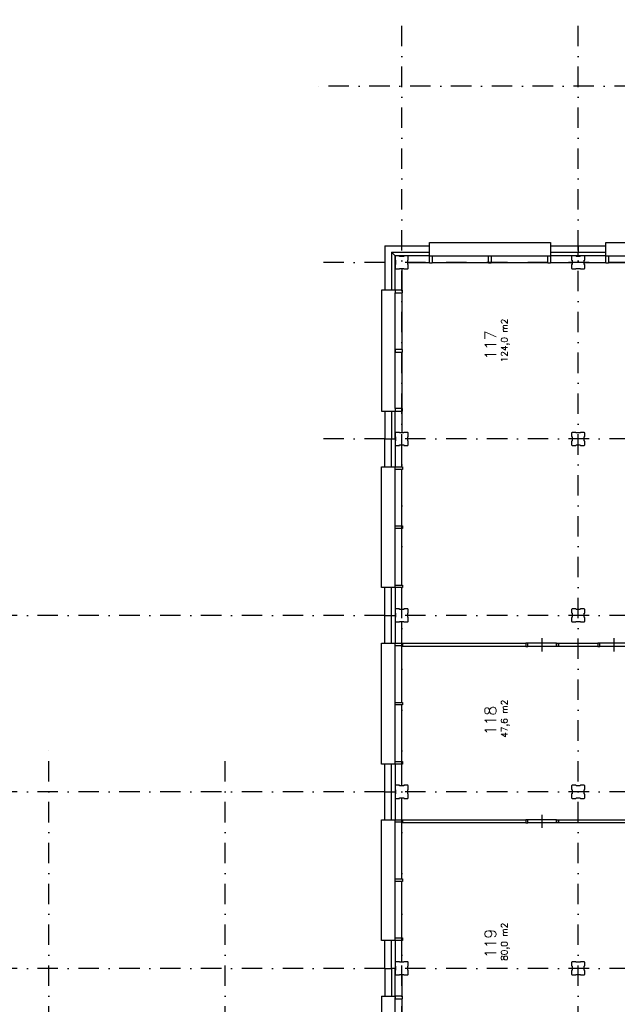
# Model space of a CAD drawing. Extents: x 36324 to 146208, y 44755 to 121475.
# Tile 25 of 28: x 82473 to 100762, y 91346 to 121475. Entities that reach past the tile are written whole.
import ezdxf

# ---------------------------------------------------------------- set-up
doc = ezdxf.new("R2010")
doc.units = 0
doc.header["$LTSCALE"] = 100
doc.linetypes.add('B0302', pattern=[12.5, 6.25, -3.125, 0, -3.125])
for name, color, linetype in [('Bouwkundig', 253, 'CONTINUOUS'), ('Bouwkundig tekst', 252, 'CONTINUOUS'), ('Stramien', 252, 'B0302')]:
    doc.layers.add(name, color=color, linetype=linetype)
doc.styles.add('bouwk tekst', font='romans.shx')
doc.styles.get("Standard").update_dxf_attribs({"font": 'romans.shx'})

msp = doc.modelspace()

# ---------------------------------------------------------------- linework, layer by layer
at = {"layer": 'Bouwkundig', "linetype": 'Continuous'}
for p, q in [((95093, 114246), (98633, 114246)), ((100493, 114246), (104033, 114246)), ((93963, 109576), (93963, 113116)), ((93963, 104176), (93963, 107716)), ((93963, 98776), (93963, 102316)), ((93963, 93376), (93963, 96916)), ((93963, 87976), (93963, 91556))]:
    msp.add_line(p, q, dxfattribs=at)
for points in [[(93649, 114560), (93649, 113196)], [(93649, 114560), (95013, 114560)], [(95013, 114660), (98713, 114660)], [(95013, 114246), (95013, 114660), (98713, 114660), (98713, 114560)], [(98713, 114660), (98713, 114246)], [(98713, 114560), (99563, 114560)], [(99563, 114560), (99563, 114360)], [(99563, 114560), (100413, 114560)], [(100413, 114660), (104113, 114660)], [(100413, 114246), (100413, 114660)], [(93849, 114360), (93849, 113196)], [(93963, 114246), (93849, 114360)], [(93963, 114246), (93849, 114360)], [(93849, 114360), (95013, 114360)], [(93978, 114247), (93963, 114232)], [(93963, 113196), (93963, 114246)], [(95013, 114246), (93963, 114246)], [(93963, 114232), (93963, 114121)], [(94095, 114247), (93978, 114247)], [(94100, 114232), (94095, 114247)], [(94225, 114232), (94100, 114232)], [(94233, 114247), (94225, 114232)], [(94348, 114247), (94233, 114247)], [(94363, 114232), (94348, 114247)], [(94363, 114119), (94363, 114232)], [(95013, 114026), (95013, 114246)], [(95013, 114246), (95093, 114246)], [(95093, 114246), (95093, 114026)], [(96823, 114026), (96823, 114246)], [(96823, 114246), (96903, 114246)], [(96903, 114246), (96903, 114026)], [(98633, 114026), (98633, 114246)], [(98633, 114246), (98713, 114246)], [(98713, 114360), (99563, 114360)], [(98713, 114246), (98713, 114026)], [(99563, 114246), (98713, 114246)], [(99378, 114247), (99363, 114232)], [(99363, 114232), (99363, 114121)], [(99495, 114247), (99378, 114247)], [(99500, 114232), (99495, 114247)], [(99625, 114232), (99500, 114232)], [(99563, 114246), (99563, 114360)], [(99563, 114360), (100413, 114360)], [(100413, 114246), (99563, 114246)], [(99633, 114247), (99625, 114232)], [(99748, 114247), (99633, 114247)], [(99763, 114232), (99748, 114247)], [(99763, 114119), (99763, 114232)], [(100413, 114026), (100413, 114246)], [(100413, 114246), (100493, 114246)], [(100493, 114246), (100493, 114026)], [(93963, 114121), (93978, 114113)], [(93978, 113988), (93963, 113983)], [(93963, 113983), (93963, 113862)], [(93978, 114113), (93978, 113988)], [(94348, 114114), (94363, 114119)], [(94348, 113989), (94348, 114114)], [(94348, 114046), (95013, 114046)], [(94363, 113981), (94348, 113989)], [(94363, 113862), (94363, 113981)], [(95093, 114026), (95013, 114026)], [(95093, 114046), (96823, 114046)], [(96903, 114026), (96823, 114026)], [(96903, 114046), (98633, 114046)], [(98713, 114026), (98633, 114026)], [(98713, 114046), (99363, 114046)], [(99363, 114121), (99378, 114113)], [(99378, 113988), (99363, 113983)], [(99363, 113983), (99363, 113862)], [(99378, 114113), (99378, 113988)], [(99748, 114114), (99763, 114119)], [(99748, 113989), (99748, 114114)], [(99748, 114046), (100413, 114046)], [(99763, 113981), (99748, 113989)], [(99763, 113862), (99763, 113981)], [(100493, 114026), (100413, 114026)], [(100493, 114046), (102223, 114046)], [(93963, 113862), (93978, 113847)], [(93978, 113847), (94093, 113847)], [(94093, 113847), (94101, 113862)], [(94101, 113862), (94226, 113862)], [(94163, 113862), (94163, 113196)], [(94226, 113862), (94231, 113847)], [(94231, 113847), (94348, 113847)], [(94348, 113847), (94363, 113862)], [(99363, 113862), (99378, 113847)], [(99378, 113847), (99493, 113847)], [(99493, 113847), (99501, 113862)], [(99501, 113862), (99626, 113862)], [(99626, 113862), (99631, 113847)], [(99631, 113847), (99748, 113847)], [(99748, 113847), (99763, 113862)], [(93963, 113196), (93549, 113196), (93549, 109496), (93649, 109496)], [(93549, 113196), (93549, 109496)], [(93963, 113196), (93963, 113116)], [(94183, 113196), (93963, 113196)], [(93963, 113116), (94183, 113116)], [(94163, 113116), (94163, 111386)], [(94183, 113116), (94183, 113196)], [(93963, 111386), (93963, 111306)], [(94183, 111386), (93963, 111386)], [(93963, 111306), (94183, 111306)], [(94163, 111306), (94163, 109576)], [(94183, 111306), (94183, 111386)], [(93549, 109496), (93963, 109496)], [(93649, 109496), (93649, 108646)], [(93849, 109496), (93849, 108646)], [(93963, 109576), (93963, 109496)], [(94183, 109576), (93963, 109576)], [(93963, 108646), (93963, 109496)], [(93963, 109496), (94183, 109496)], [(94163, 109496), (94163, 108846)], [(94183, 109496), (94183, 109576)], [(93978, 108847), (93963, 108832)], [(93963, 108832), (93963, 108721)], [(94095, 108847), (93978, 108847)], [(94100, 108832), (94095, 108847)], [(94225, 108832), (94100, 108832)], [(94233, 108847), (94225, 108832)], [(94348, 108847), (94233, 108847)], [(94363, 108832), (94348, 108847)], [(94363, 108719), (94363, 108832)], [(99378, 108847), (99363, 108832)], [(99363, 108832), (99363, 108721)], [(99495, 108847), (99378, 108847)], [(99500, 108832), (99495, 108847)], [(99625, 108832), (99500, 108832)], [(99633, 108847), (99625, 108832)], [(99748, 108847), (99633, 108847)], [(99763, 108832), (99748, 108847)], [(99763, 108719), (99763, 108832)], [(93649, 107796), (93649, 108646)], [(93649, 108646), (93849, 108646)], [(93849, 107796), (93849, 108646)], [(93849, 108646), (93963, 108646)], [(93963, 108721), (93978, 108713)], [(93963, 108646), (93963, 107796)], [(93978, 108588), (93963, 108583)], [(93963, 108583), (93963, 108462)], [(93978, 108713), (93978, 108588)], [(94348, 108714), (94363, 108719)], [(94348, 108589), (94348, 108714)], [(94363, 108581), (94348, 108589)], [(94363, 108462), (94363, 108581)], [(99363, 108721), (99378, 108713)], [(99378, 108588), (99363, 108583)], [(99363, 108583), (99363, 108462)], [(99378, 108713), (99378, 108588)], [(99748, 108714), (99763, 108719)], [(99748, 108589), (99748, 108714)], [(99763, 108581), (99748, 108589)], [(99763, 108462), (99763, 108581)], [(93963, 108462), (93978, 108447)], [(93978, 108447), (94093, 108447)], [(94093, 108447), (94101, 108462)], [(94101, 108462), (94226, 108462)], [(94163, 107796), (94163, 108462)], [(94226, 108462), (94231, 108447)], [(94231, 108447), (94348, 108447)], [(94348, 108447), (94363, 108462)], [(99363, 108462), (99378, 108447)], [(99378, 108447), (99493, 108447)], [(99493, 108447), (99501, 108462)], [(99501, 108462), (99626, 108462)], [(99626, 108462), (99631, 108447)], [(99631, 108447), (99748, 108447)], [(99748, 108447), (99763, 108462)], [(93549, 104096), (93549, 107796)], [(93549, 107796), (93963, 107796)], [(93963, 107716), (93963, 107796)], [(93963, 107796), (94183, 107796)], [(94183, 107716), (93963, 107716)], [(94163, 105986), (94163, 107716)], [(94183, 107796), (94183, 107716)], [(93963, 105906), (93963, 105986)], [(93963, 105986), (94183, 105986)], [(94183, 105906), (93963, 105906)], [(94163, 104176), (94163, 105906)], [(94183, 105986), (94183, 105906)], [(93963, 104096), (93549, 104096)], [(93649, 103246), (93649, 104096)], [(93849, 103246), (93849, 104096)], [(93963, 104096), (93963, 104176)], [(93963, 104176), (94183, 104176)], [(93963, 104096), (93963, 103246)], [(94183, 104096), (93963, 104096)], [(94163, 103432), (94163, 104096)], [(94183, 104176), (94183, 104096)], [(93978, 103447), (93963, 103432)], [(93963, 103432), (93963, 103321)], [(94095, 103447), (93978, 103447)], [(94100, 103432), (94095, 103447)], [(94225, 103432), (94100, 103432)], [(94233, 103447), (94225, 103432)], [(94348, 103447), (94233, 103447)], [(94363, 103432), (94348, 103447)], [(94363, 103319), (94363, 103432)], [(99378, 103447), (99363, 103432)], [(99363, 103432), (99363, 103321)], [(99495, 103447), (99378, 103447)], [(99500, 103432), (99495, 103447)], [(99625, 103432), (99500, 103432)], [(99633, 103447), (99625, 103432)], [(99748, 103447), (99633, 103447)], [(99763, 103432), (99748, 103447)], [(99763, 103319), (99763, 103432)], [(93649, 102396), (93649, 103246)], [(93649, 103246), (93849, 103246)], [(93849, 102396), (93849, 103246)], [(93849, 103246), (93963, 103246)], [(93963, 103321), (93978, 103313)], [(93963, 103246), (93963, 102396)], [(93978, 103188), (93963, 103183)], [(93963, 103183), (93963, 103062)], [(93963, 103062), (93978, 103047)], [(93978, 103313), (93978, 103188)], [(93978, 103047), (94093, 103047)], [(94093, 103047), (94101, 103062)], [(94101, 103062), (94226, 103062)], [(94163, 102396), (94163, 103062)], [(94226, 103062), (94231, 103047)], [(94231, 103047), (94348, 103047)], [(94348, 103314), (94363, 103319)], [(94348, 103189), (94348, 103314)], [(94363, 103181), (94348, 103189)], [(94348, 103047), (94363, 103062)], [(94363, 103062), (94363, 103181)], [(99363, 103321), (99378, 103313)], [(99378, 103188), (99363, 103183)], [(99363, 103183), (99363, 103062)], [(99363, 103062), (99378, 103047)], [(99378, 103313), (99378, 103188)], [(99378, 103047), (99493, 103047)], [(99493, 103047), (99501, 103062)], [(99501, 103062), (99626, 103062)], [(99626, 103062), (99631, 103047)], [(99631, 103047), (99748, 103047)], [(99748, 103314), (99763, 103319)], [(99748, 103189), (99748, 103314)], [(99763, 103181), (99748, 103189)], [(99748, 103047), (99763, 103062)], [(99763, 103062), (99763, 103181)], [(98463, 102146), (98463, 102346), (98463, 102546)], [(100663, 102146), (100663, 102346), (100663, 102546)], [(93549, 98696), (93549, 102396)], [(93549, 102396), (93963, 102396)], [(93963, 102316), (93963, 102396)], [(93963, 102396), (94183, 102396)], [(94183, 102316), (93963, 102316)], [(94163, 100586), (94163, 102316)], [(94183, 102396), (97963, 102396)], [(94183, 102396), (94183, 102316)], [(94183, 102296), (94183, 102396)], [(97963, 102296), (94183, 102296)], [(97963, 102396), (97963, 102296)], [(98903, 102396), (98023, 102396)], [(98903, 102296), (98023, 102296)], [(98963, 102296), (98963, 102396)], [(98963, 102396), (100163, 102396)], [(100163, 102296), (98963, 102296)], [(100163, 102396), (100163, 102296)], [(101103, 102396), (100223, 102396)], [(101103, 102296), (100223, 102296)], [(93963, 100506), (93963, 100586)], [(93963, 100586), (94183, 100586)], [(94183, 100506), (93963, 100506)], [(94163, 98776), (94163, 100506)], [(94183, 100586), (94183, 100506)], [(93963, 98696), (93549, 98696)], [(93649, 97846), (93649, 98696)], [(93849, 97846), (93849, 98696)], [(93963, 98696), (93963, 98776)], [(93963, 98776), (94183, 98776)], [(93963, 98696), (93963, 97846)], [(94183, 98696), (93963, 98696)], [(94163, 98032), (94163, 98696)], [(94183, 98776), (94183, 98696)], [(93978, 98047), (93963, 98032)], [(93963, 98032), (93963, 97921)], [(93963, 97921), (93978, 97913)], [(94095, 98047), (93978, 98047)], [(94100, 98032), (94095, 98047)], [(94225, 98032), (94100, 98032)], [(94233, 98047), (94225, 98032)], [(94348, 98047), (94233, 98047)], [(94363, 98032), (94348, 98047)], [(94363, 97919), (94363, 98032)], [(99378, 98047), (99363, 98032)], [(99363, 98032), (99363, 97921)], [(99363, 97921), (99378, 97913)], [(99495, 98047), (99378, 98047)], [(99500, 98032), (99495, 98047)], [(99625, 98032), (99500, 98032)], [(99633, 98047), (99625, 98032)], [(99748, 98047), (99633, 98047)], [(99763, 98032), (99748, 98047)], [(99763, 97919), (99763, 98032)], [(93649, 96996), (93649, 97846)], [(93649, 97846), (93849, 97846)], [(93849, 96996), (93849, 97846)], [(93849, 97846), (93963, 97846)], [(93963, 97846), (93963, 96996)], [(93978, 97788), (93963, 97783)], [(93963, 97783), (93963, 97662)], [(93963, 97662), (93978, 97647)], [(93978, 97913), (93978, 97788)], [(93978, 97647), (94093, 97647)], [(94093, 97647), (94101, 97662)], [(94101, 97662), (94226, 97662)], [(94163, 96996), (94163, 97662)], [(94226, 97662), (94231, 97647)], [(94231, 97647), (94348, 97647)], [(94348, 97914), (94363, 97919)], [(94348, 97789), (94348, 97914)], [(94363, 97781), (94348, 97789)], [(94348, 97647), (94363, 97662)], [(94363, 97662), (94363, 97781)], [(99378, 97788), (99363, 97783)], [(99363, 97783), (99363, 97662)], [(99363, 97662), (99378, 97647)], [(99378, 97913), (99378, 97788)], [(99378, 97647), (99493, 97647)], [(99493, 97647), (99501, 97662)], [(99501, 97662), (99626, 97662)], [(99626, 97662), (99631, 97647)], [(99631, 97647), (99748, 97647)], [(99748, 97914), (99763, 97919)], [(99748, 97789), (99748, 97914)], [(99763, 97781), (99748, 97789)], [(99748, 97647), (99763, 97662)], [(99763, 97662), (99763, 97781)], [(98463, 96746), (98463, 96946), (98463, 97146)], [(93549, 93296), (93549, 96996)], [(93549, 96996), (93963, 96996)], [(93963, 96916), (93963, 96996)], [(93963, 96996), (94183, 96996)], [(94183, 96916), (93963, 96916)], [(94163, 95186), (94163, 96916)], [(94183, 96996), (97963, 96996)], [(94183, 96996), (94963, 96996)], [(94183, 96996), (94183, 96916)], [(94183, 96896), (94183, 96996)], [(97963, 96896), (94183, 96896)], [(94963, 96996), (95963, 96996)], [(95963, 96996), (96963, 96996)], [(97963, 96996), (97963, 96896)], [(98903, 96996), (98023, 96996)], [(98903, 96896), (98023, 96896)], [(98963, 96996), (103163, 96996)], [(98963, 96896), (98963, 96996)], [(103163, 96896), (98963, 96896)], [(93963, 95106), (93963, 95186)], [(93963, 95186), (94183, 95186)], [(94183, 95106), (93963, 95106)], [(94163, 93376), (94163, 95106)], [(94183, 95186), (94183, 95106)], [(93963, 93296), (93549, 93296)], [(93649, 92446), (93649, 93296)], [(93849, 92446), (93849, 93296)], [(93963, 93296), (93963, 93376)], [(93963, 93376), (94183, 93376)], [(93963, 93296), (93963, 92446)], [(94183, 93296), (93963, 93296)], [(94163, 92632), (94163, 93296)], [(94183, 93376), (94183, 93296)], [(93978, 92647), (93963, 92632)], [(93963, 92632), (93963, 92521)], [(93963, 92521), (93978, 92513)], [(94095, 92647), (93978, 92647)], [(93978, 92513), (93978, 92388)], [(94100, 92632), (94095, 92647)], [(94225, 92632), (94100, 92632)], [(94233, 92647), (94225, 92632)], [(94348, 92647), (94233, 92647)], [(94363, 92632), (94348, 92647)], [(94348, 92514), (94363, 92519)], [(94348, 92389), (94348, 92514)], [(94363, 92519), (94363, 92632)], [(99378, 92647), (99363, 92632)], [(99363, 92632), (99363, 92521)], [(99363, 92521), (99378, 92513)], [(99495, 92647), (99378, 92647)], [(99378, 92513), (99378, 92388)], [(99500, 92632), (99495, 92647)], [(99625, 92632), (99500, 92632)], [(99633, 92647), (99625, 92632)], [(99748, 92647), (99633, 92647)], [(99763, 92632), (99748, 92647)], [(99748, 92514), (99763, 92519)], [(99748, 92389), (99748, 92514)], [(99763, 92519), (99763, 92632)], [(93649, 92446), (93649, 91596)], [(93649, 92446), (93849, 92446)], [(93849, 92446), (93849, 91596)], [(93963, 92446), (93849, 92446)], [(93963, 91596), (93963, 92446)], [(93978, 92388), (93963, 92383)], [(93963, 92383), (93963, 92262)], [(93963, 92262), (93978, 92247)], [(93978, 92247), (94093, 92247)], [(94093, 92247), (94101, 92262)], [(94101, 92262), (94226, 92262)], [(94163, 92262), (94163, 91596)], [(94226, 92262), (94231, 92247)], [(94231, 92247), (94348, 92247)], [(94363, 92381), (94348, 92389)], [(94348, 92247), (94363, 92262)], [(94363, 92262), (94363, 92381)], [(99378, 92388), (99363, 92383)], [(99363, 92383), (99363, 92262)], [(99363, 92262), (99378, 92247)], [(99378, 92247), (99493, 92247)], [(99493, 92247), (99501, 92262)], [(99501, 92262), (99626, 92262)], [(99626, 92262), (99631, 92247)], [(99631, 92247), (99748, 92247)], [(99763, 92381), (99748, 92389)], [(99748, 92247), (99763, 92262)], [(99763, 92262), (99763, 92381)], [(93549, 91596), (93549, 87896)], [(93549, 91596), (93963, 91596)], [(93963, 91596), (93963, 91516)], [(94183, 91596), (93963, 91596)], [(94183, 91516), (94183, 91596)], [(93963, 91516), (94183, 91516)], [(94163, 91516), (94163, 89786)]]:
    msp.add_lwpolyline(points, dxfattribs=at)
for points in [[(97963, 102296), (98023, 102296), (98023, 102396), (97963, 102396)], [(98963, 102296), (98903, 102296), (98903, 102396), (98963, 102396)], [(100163, 102296), (100223, 102296), (100223, 102396), (100163, 102396)], [(97963, 96896), (98023, 96896), (98023, 96996), (97963, 96996)], [(98963, 96896), (98903, 96896), (98903, 96996), (98963, 96996)]]:
    msp.add_lwpolyline(points, close=True, dxfattribs=at)
at = {"layer": 'Stramien'}
for p, q in [((94163, 54409), (94163, 121475)), ((99563, 54409), (99563, 121475)), ((133799, 119446), (91538, 119446)), ((133649, 114046), (91538, 114046)), ((133649, 108646), (91538, 108646)), ((133649, 103246), (36324, 103246)), ((83363, 54409), (83363, 99197)), ((88763, 54409), (88763, 98967)), ((133649, 97846), (36324, 97846)), ((133649, 92446), (36324, 92446))]:
    msp.add_line(p, q, dxfattribs=at)

# ---------------------------------------------------------------- texts
at = {"layer": 'Bouwkundig tekst', "linetype": 'Continuous'}
for s, p in [('117', (97054, 111069)), ('118', (97054, 99579)), ('119', (97054, 92755))]:
    msp.add_text(s, height=350, rotation=90, dxfattribs=at).set_placement(p)
at = {"layer": 'Bouwkundig tekst', "linetype": 'Continuous', "char_height": 200, "width": 1805, "attachment_point": 1, "rotation": 90, "style": 'bouwk tekst'}
for s, insert in [('124,0 m2', (97203, 110991)), ('47,6 m2', (97203, 99501)), ('80,0 m2', (97203, 92677))]:
    msp.add_mtext(s, dxfattribs=dict(at, insert=insert))

doc.saveas('drawing.dxf')
